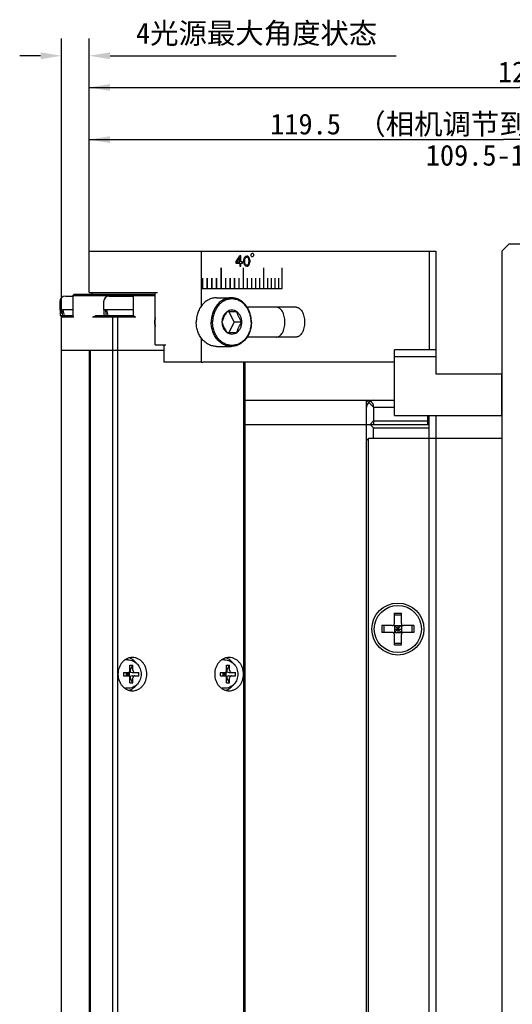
# Model space of a CAD drawing. Header units: millimetres. Extents: x 742 to 1452, y 144 to 826.
# Tile 39 of 40: x 1287 to 1358, y 438 to 580. Entities that reach past the tile are written whole.
import ezdxf
from ezdxf.enums import TextEntityAlignment as Align

# ---------------------------------------------------------------- set-up
doc = ezdxf.new("R2010")
doc.units = ezdxf.units.MM
doc.header["$LTSCALE"] = 32.67
doc.header["$PDMODE"] = 3
doc.header["$PDSIZE"] = 8
doc.layers.get('0').update_dxf_attribs({"linetype": 'CONTINUOUS'})
doc.layers.get('Defpoints').update_dxf_attribs({"linetype": 'CONTINUOUS'})
doc.layers.add('00_COMPONENTS', color=7, linetype='CONTINUOUS')
doc.layers.add('51__DRAFT_DIMS', color=7, linetype='CONTINUOUS')
doc.styles.get("Standard").update_dxf_attribs({"font": 'simfang.ttf'})
doc.dimstyles.new('DIMSTYLE_2', dxfattribs={"dimtxt": 3, "dimasz": 3, "dimexe": 2.5, "dimexo": 0.5, "dimgap": 0.75, "dimtad": 1, "dimdsep": 46, "dimtxsty": 'STANDARD', "dimblk": '_FILLED', "dimblk1": '_FILLED', "dimblk2": '_FILLED', "dimcen": 0.09, "dimclrt": 3, "dimazin": 2, "dimtp": 0.3, "dimtm": 0.3, "dimtfac": 1, "dimtofl": 0, "dimtmove": 0, "dimatfit": 3, "dimldrblk": '_FILLED', "dimfxl": 1, "dimtolj": 1, "dimarcsym": 0})
doc.dimstyles.new('DIMSTYLE_3', dxfattribs={"dimtxt": 3, "dimasz": 3, "dimexe": 2.5, "dimexo": 0.5, "dimgap": 0.75, "dimtad": 1, "dimdsep": 46, "dimtxsty": 'STANDARD', "dimblk": '_FILLED', "dimblk1": '_FILLED', "dimblk2": '_FILLED', "dimcen": 0.09, "dimclrt": 3, "dimazin": 2, "dimtp": 0.1, "dimtm": 0.1, "dimtfac": 1, "dimtofl": 0, "dimtmove": 0, "dimatfit": 3, "dimldrblk": '_FILLED', "dimfxl": 1, "dimtolj": 1, "dimarcsym": 0})
doc.dimstyles.new('DIMSTYLE_5', dxfattribs={"dimtxt": 3, "dimasz": 3, "dimexe": 2.5, "dimexo": 0.5, "dimgap": 0.75, "dimtad": 1, "dimdsep": 46, "dimtxsty": 'STANDARD', "dimblk": '_FILLED', "dimblk1": '_FILLED', "dimblk2": '_FILLED', "dimcen": 0.09, "dimclrt": 3, "dimazin": 2, "dimtp": 0.5, "dimtm": 0.5, "dimtfac": 1, "dimtofl": 0, "dimtmove": 0, "dimatfit": 3, "dimldrblk": '_FILLED', "dimfxl": 1, "dimtolj": 1, "dimarcsym": 0})

# ---------------------------------------------------------------- blocks, each defined once
blk = doc.blocks.new('_FILLED')
at = {"color": 0, "linetype": 'ByBlock'}
blk.add_solid([(0, 0), (-1, 0.167), (-1, -0.167)], dxfattribs=at)
blk = doc.blocks.new('*D3')
at = {"layer": '51__DRAFT_DIMS', "color": 4}
for p, q in [((1296.79, 544.37), (1296.79, 565.44)), ((1416.29, 547.37), (1416.29, 565.44)), ((1296.79, 562.94), (1356.54, 562.94)), ((1416.29, 562.94), (1356.54, 562.94))]:
    blk.add_line(p, q, dxfattribs=at)
at = {"layer": '51__DRAFT_DIMS', "color": 4, "xscale": 3, "yscale": 3, "zscale": 3, "rotation": 180}
blk.add_blockref('_FILLED', (1296.79, 562.94), dxfattribs=at)
at = {"layer": '51__DRAFT_DIMS', "color": 4, "xscale": 3, "yscale": 3, "zscale": 3}
blk.add_blockref('_FILLED', (1416.29, 562.94), dxfattribs=at)
at = {"layer": '51__DRAFT_DIMS', "color": 3}
for s, p in [('119.5', (1327.98, 563.69)), ('（相机调节到支架中间刻度）', (1362.05, 563.69)), ('109.5-129.5', (1356.54, 559.19))]:
    blk.add_text(s, height=3, dxfattribs=at).set_placement(p, align=Align.CENTER)
blk = doc.blocks.new('*D28')
at = {"layer": '51__DRAFT_DIMS', "color": 0, "lineweight": -2}
for p, q in [((1292.77, 537.87), (1292.77, 577.53)), ((1296.79, 544.37), (1296.79, 577.53)), ((1289.77, 575.03), (1286.77, 575.03)), ((1299.79, 575.03), (1341.06, 575.03))]:
    blk.add_line(p, q, dxfattribs=at)
at = {"layer": 'Defpoints', "color": 0}
for p in [(1296.79, 575.03), (1296.79, 543.87), (1292.77, 537.37)]:
    blk.add_point(p, dxfattribs=at)
at = {"layer": '51__DRAFT_DIMS', "color": 0, "linetype": 'ByBlock', "lineweight": -2, "xscale": 3, "yscale": 3, "zscale": 3}
blk.add_blockref('_FILLED', (1292.77, 575.03), dxfattribs=at)
at = {"layer": '51__DRAFT_DIMS', "color": 0, "linetype": 'ByBlock', "lineweight": -2, "xscale": 3, "yscale": 3, "zscale": 3, "rotation": 180}
blk.add_blockref('_FILLED', (1296.79, 575.03), dxfattribs=at)
at = {"layer": '51__DRAFT_DIMS', "color": 3, "insert": (1303.54, 579.78), "char_height": 3, "attachment_point": 1, "line_spacing_factor": 0.9}
blk.add_mtext('\\A1;\\A1;4光源最大角度状态', dxfattribs=at)
blk = doc.blocks.new('*D8')
at = {"layer": '51__DRAFT_DIMS', "color": 4}
for p, q in [((1296.79, 544.37), (1296.79, 572.96)), ((1420.79, 363.65), (1420.79, 572.96)), ((1296.79, 570.46), (1358.79, 570.46)), ((1420.79, 570.46), (1358.79, 570.46))]:
    blk.add_line(p, q, dxfattribs=at)
at = {"layer": '51__DRAFT_DIMS', "color": 4, "xscale": 3, "yscale": 3, "zscale": 3, "rotation": 180}
blk.add_blockref('_FILLED', (1296.79, 570.46), dxfattribs=at)
at = {"layer": '51__DRAFT_DIMS', "color": 4, "xscale": 3, "yscale": 3, "zscale": 3}
blk.add_blockref('_FILLED', (1420.79, 570.46), dxfattribs=at)
at = {"layer": '51__DRAFT_DIMS', "color": 3}
blk.add_text('124', height=3, dxfattribs=at).set_placement((1358.79, 571.21), align=Align.CENTER)

msp = doc.modelspace()

# ---------------------------------------------------------------- linework, layer by layer
at = {"layer": '00_COMPONENTS', "color": 7}
for p, q in [((1296.789, 540.873), (1296.789, 546.873)), ((1296.789, 546.873), (1346.789, 546.873)), ((1313.002, 539.011), (1313.002, 546.873)), ((1313.002, 539.011), (1313.002, 546.873)), ((1345.789, 546.873), (1345.789, 532.623)), ((1346.789, 546.873), (1346.789, 529.173)), ((1357.292, 547.873), (1356.292, 546.873)), ((1356.292, 546.873), (1356.292, 144.873)), ((1415.992, 547.873), (1357.292, 547.873)), ((1292.562, 539.573), (1292.562, 538.373)), ((1293.363, 540.373), (1294.414, 540.373)), ((1294.614, 540.673), (1294.414, 540.473)), ((1294.414, 540.473), (1294.414, 537.507)), ((1294.414, 540.473), (1306.32, 540.473)), ((1294.614, 540.673), (1303.329, 540.673)), ((1296.789, 540.873), (1306.62, 540.873)), ((1297.147, 540.873), (1297.147, 540.673)), ((1298.862, 539.573), (1298.862, 538.373)), ((1299.663, 540.373), (1303.129, 540.373)), ((1303.329, 540.673), (1303.129, 540.473)), ((1303.129, 540.473), (1303.129, 537.573)), ((1303.329, 540.673), (1306.32, 540.673)), ((1306.32, 533.373), (1306.32, 540.873)), ((1315.123, 540.123), (1317.275, 540.123)), ((1315.123, 540.123), (1317.275, 540.123)), ((1294.414, 538.373), (1292.562, 538.373)), ((1292.587, 538.373), (1292.587, 537.573)), ((1303.129, 538.373), (1298.862, 538.373)), ((1298.887, 538.373), (1298.887, 537.573)), ((1318.072, 538.112), (1316.646, 538.112)), ((1318.072, 538.112), (1316.646, 538.112)), ((1317.667, 536.623), (1316.954, 538.112)), ((1317.667, 536.623), (1316.954, 538.112)), ((1326.62, 538.773), (1319.565, 538.773)), ((1326.62, 538.773), (1319.565, 538.773)), ((1292.588, 537.573), (1294.414, 537.573)), ((1292.95, 537.558), (1292.765, 537.373)), ((1292.765, 537.373), (1292.765, 154.373)), ((1292.765, 537.373), (1294.548, 537.373)), ((1297.276, 537.373), (1303.529, 537.373)), ((1297.749, 537.573), (1303.195, 537.573)), ((1300.344, 537.573), (1300.212, 537.373)), ((1300.212, 154.373), (1300.212, 537.373)), ((1300.895, 537.373), (1300.894, 537.573)), ((1300.895, 181.749), (1300.895, 537.373)), ((1316.954, 535.133), (1317.667, 536.623)), ((1316.954, 535.133), (1317.667, 536.623)), ((1318.785, 536.623), (1317.667, 536.623)), ((1318.785, 536.623), (1317.667, 536.623)), ((1313.002, 530.873), (1313.002, 534.234)), ((1316.646, 535.133), (1318.072, 535.133)), ((1316.646, 535.133), (1318.072, 535.133)), ((1326.62, 534.473), (1319.565, 534.473)), ((1326.62, 534.473), (1319.565, 534.473)), ((1292.765, 532.573), (1307.527, 532.573)), ((1296.812, 159.173), (1296.812, 532.573)), ((1296.949, 159.173), (1296.949, 532.573)), ((1296.962, 159.173), (1296.962, 532.573)), ((1306.32, 533.373), (1307.827, 533.373)), ((1307.527, 533.373), (1307.527, 530.873)), ((1315.123, 533.123), (1317.275, 533.123)), ((1315.123, 533.123), (1317.275, 533.123)), ((1340.789, 523.173), (1340.789, 532.623)), ((1346.789, 532.623), (1340.789, 532.623)), ((1346.789, 531.623), (1340.789, 531.623)), ((1313.002, 530.873), (1307.527, 530.873)), ((1340.789, 530.873), (1313.148, 530.873)), ((1319.082, 183.423), (1319.082, 530.873)), ((1319.265, 183.423), (1319.265, 530.873)), ((1346.789, 529.173), (1356.292, 529.173)), ((1356.289, 523.173), (1356.289, 529.173)), ((1319.265, 525.373), (1340.789, 525.373)), ((1336.792, 167.373), (1336.792, 525.373)), ((1336.792, 525.373), (1337.792, 524.373)), ((1337.792, 524.373), (1337.792, 521.873)), ((1337.792, 524.373), (1340.789, 524.373)), ((1340.789, 523.173), (1356.292, 523.173)), ((1345.592, 521.873), (1345.592, 523.173)), ((1345.792, 168.573), (1345.792, 523.173)), ((1346.792, 168.573), (1346.792, 523.173)), ((1319.265, 521.873), (1345.792, 521.873)), ((1337.292, 521.873), (1337.792, 522.373)), ((1337.292, 521.873), (1337.792, 521.373)), ((1337.792, 522.373), (1345.792, 522.373)), ((1337.792, 519.873), (1337.792, 521.373)), ((1337.792, 521.373), (1345.792, 521.373)), ((1337.092, 519.873), (1336.792, 519.573)), ((1336.992, 519.773), (1336.992, 171.973)), ((1337.092, 519.873), (1356.292, 519.873)), ((1340.792, 493.173), (1340.792, 494.673)), ((1340.792, 494.673), (1341.792, 494.673)), ((1340.792, 494.404), (1341.792, 494.404)), ((1341.792, 493.173), (1341.792, 494.673)), ((1338.992, 492.873), (1338.992, 491.873)), ((1340.492, 492.873), (1338.992, 492.873)), ((1339.261, 492.873), (1339.261, 491.873)), ((1340.704, 491.785), (1341.879, 492.961)), ((1340.704, 492.961), (1341.879, 491.785)), ((1340.792, 492.873), (1340.792, 491.873)), ((1340.792, 492.873), (1341.792, 492.873)), ((1341.292, 492.873), (1341.292, 491.873)), ((1341.792, 492.873), (1341.792, 491.873)), ((1343.592, 492.873), (1342.092, 492.873)), ((1343.322, 492.873), (1343.322, 491.873)), ((1343.592, 492.873), (1343.592, 491.873)), ((1340.492, 491.873), (1338.992, 491.873)), ((1340.792, 492.373), (1341.792, 492.373)), ((1340.792, 491.873), (1341.792, 491.873)), ((1340.792, 490.073), (1340.792, 491.573)), ((1341.792, 490.073), (1341.792, 491.573)), ((1343.592, 491.873), (1342.092, 491.873)), ((1340.792, 490.342), (1341.792, 490.342)), ((1340.792, 490.073), (1341.792, 490.073)), ((1302.367, 487.923), (1302.017, 487.923)), ((1302.709, 486.423), (1303.068, 487.142)), ((1316.31, 487.923), (1315.96, 487.923)), ((1316.652, 486.423), (1317.011, 487.142)), ((1301.752, 486.123), (1302.559, 486.123)), ((1301.752, 485.623), (1302.559, 485.623)), ((1302.126, 486.123), (1302.126, 485.623)), ((1302.217, 485.873), (1302.126, 486.123)), ((1302.217, 485.873), (1302.126, 485.623)), ((1302.126, 485.873), (1302.434, 485.873)), ((1302.217, 485.873), (1302.679, 486.211)), ((1302.217, 486.123), (1302.217, 485.623)), ((1302.217, 485.873), (1302.679, 485.535)), ((1302.434, 485.873), (1302.559, 486.123)), ((1302.559, 485.623), (1302.434, 485.873)), ((1302.559, 486.123), (1302.559, 485.623)), ((1302.651, 486.423), (1302.651, 486.893)), ((1302.968, 486.123), (1303.952, 486.123)), ((1302.968, 485.623), (1303.952, 485.623)), ((1303.084, 486.423), (1303.084, 486.893)), ((1315.695, 486.123), (1316.502, 486.123)), ((1315.695, 485.623), (1316.502, 485.623)), ((1316.069, 486.123), (1316.069, 485.623)), ((1316.16, 485.873), (1316.069, 486.123)), ((1316.16, 485.873), (1316.069, 485.623)), ((1316.069, 485.873), (1316.377, 485.873)), ((1316.16, 485.873), (1316.622, 486.211)), ((1316.16, 486.123), (1316.16, 485.623)), ((1316.16, 485.873), (1316.622, 485.535)), ((1316.377, 485.873), (1316.502, 486.123)), ((1316.502, 485.623), (1316.377, 485.873)), ((1316.502, 486.123), (1316.502, 485.623)), ((1316.594, 486.423), (1316.594, 486.893)), ((1316.911, 486.123), (1317.895, 486.123)), ((1316.911, 485.623), (1317.895, 485.623)), ((1317.027, 486.423), (1317.027, 486.893)), ((1302.651, 484.853), (1302.651, 485.323)), ((1303.068, 484.603), (1302.709, 485.323)), ((1303.084, 484.853), (1303.084, 485.323)), ((1316.594, 484.853), (1316.594, 485.323)), ((1317.011, 484.603), (1316.652, 485.323)), ((1317.027, 484.853), (1317.027, 485.323)), ((1302.367, 483.823), (1302.017, 483.823)), ((1316.31, 483.823), (1315.96, 483.823))]:
    msp.add_line(p, q, dxfattribs=at)
at = {"layer": '00_COMPONENTS', "color": 40}
for p, q in [((1317.923, 545.311), (1317.923, 545.12)), ((1318.094, 545.311), (1318.507, 545.311)), ((1318.652, 546.173), (1318.507, 546.173)), ((1318.507, 545.311), (1318.507, 545.918)), ((1318.652, 545.311), (1318.652, 546.173)), ((1318.893, 545.311), (1318.652, 545.311)), ((1318.893, 545.12), (1318.893, 545.311)), ((1319.084, 545.279), (1319.084, 545.567)), ((1319.204, 545.311), (1319.204, 545.535)), ((1319.818, 545.535), (1319.818, 545.311)), ((1319.935, 545.567), (1319.935, 545.279)), ((1320.122, 546.173), (1320.122, 546.423)), ((1320.215, 546.548), (1320.4, 546.548)), ((1320.4, 546.048), (1320.215, 546.048)), ((1320.492, 546.423), (1320.492, 546.173)), ((1315.77, 544.473), (1315.77, 541.473)), ((1315.795, 544.473), (1315.795, 541.473)), ((1317.923, 545.12), (1318.507, 545.12)), ((1318.507, 545.12), (1318.507, 544.673)), ((1318.507, 544.673), (1318.652, 544.673)), ((1318.652, 544.673), (1318.652, 545.12)), ((1318.652, 545.12), (1318.893, 545.12)), ((1318.964, 544.473), (1318.964, 541.473)), ((1318.97, 544.473), (1318.97, 541.473)), ((1321.914, 544.473), (1321.914, 541.473)), ((1321.921, 544.473), (1321.921, 541.473)), ((1324.586, 541.473), (1324.586, 544.473)), ((1324.61, 541.473), (1324.61, 544.473)), ((1313.068, 542.973), (1313.068, 541.473)), ((1313.125, 542.973), (1313.125, 541.473)), ((1313.755, 542.973), (1313.755, 541.473)), ((1313.802, 542.973), (1313.802, 541.473)), ((1314.435, 542.973), (1314.435, 541.473)), ((1314.473, 542.973), (1314.473, 541.473)), ((1315.106, 542.973), (1315.106, 541.473)), ((1315.137, 542.973), (1315.137, 541.473)), ((1316.426, 542.973), (1316.426, 541.473)), ((1316.445, 542.973), (1316.445, 541.473)), ((1317.073, 542.973), (1317.073, 541.473)), ((1317.088, 542.973), (1317.088, 541.473)), ((1317.712, 542.973), (1317.712, 541.473)), ((1317.723, 542.973), (1317.723, 541.473)), ((1318.342, 542.973), (1318.342, 541.473)), ((1318.35, 542.973), (1318.35, 541.473)), ((1319.575, 542.973), (1319.575, 541.473)), ((1319.58, 542.973), (1319.58, 541.473)), ((1320.176, 542.973), (1320.176, 541.473)), ((1320.18, 542.973), (1320.18, 541.473)), ((1320.766, 542.973), (1320.766, 541.473)), ((1320.771, 542.973), (1320.771, 541.473)), ((1321.345, 542.973), (1321.345, 541.473)), ((1321.351, 542.973), (1321.351, 541.473)), ((1322.471, 542.973), (1322.471, 541.473)), ((1322.48, 542.973), (1322.48, 541.473)), ((1323.017, 542.973), (1323.017, 541.473)), ((1323.029, 542.973), (1323.029, 541.473)), ((1323.551, 542.973), (1323.551, 541.473)), ((1323.567, 542.973), (1323.567, 541.473)), ((1324.075, 542.973), (1324.075, 541.473)), ((1324.094, 542.973), (1324.094, 541.473)), ((1313.002, 541.473), (1324.586, 541.473)), ((1313.002, 541.473), (1324.61, 541.473))]:
    msp.add_line(p, q, dxfattribs=at)
at = {"layer": '00_COMPONENTS', "color": 4}
msp.add_line((1313.002, 530.873), (1313.148, 530.873), dxfattribs=at)
at = {"layer": '00_COMPONENTS', "color": 7}
for radius in [3.75, 3.4]:
    msp.add_circle((1341.292, 492.373), radius, dxfattribs=at)
for centre, radius, start, end in [((1293.362, 539.573), 0.8, 90, 180), ((1299.662, 539.573), 0.8, 90, 180), ((1308.353, 536.623), 2.105, 165.02799, 180.01441), ((1308.353, 536.622), 2.105, 179.98564, 194.97202), ((1337.792, 524.373), 1, 90, 180), ((1340.492, 493.173), 0.3, 269.99992, 359.99992), ((1342.092, 493.173), 0.3, 179.99992, 269.99992), ((1340.492, 491.573), 0.3, 359.99992, 89.99992), ((1342.092, 491.573), 0.3, 89.99992, 179.99992), ((1302.017, 486.414), 1.509, 90.00501, 93.63707), ((1300.623, 486.895), 2.027, 359.9227, 7.00453), ((1301.056, 486.895), 2.027, 359.9227, 7.00453), ((1315.96, 486.414), 1.509, 90.00501, 93.63707), ((1314.566, 486.895), 2.027, 359.9227, 7.00453), ((1314.999, 486.895), 2.027, 359.9227, 7.00453), ((1319.266, 485.876), 17.516, 179.19395, 180.01176), ((1319.266, 485.869), 17.516, 179.98824, 180.80605), ((1299.258, 485.876), 4.7, 359.95741, 3.00631), ((1299.258, 485.869), 4.7, 356.99369, 0.04259), ((1333.209, 485.876), 17.516, 179.19395, 180.01176), ((1333.209, 485.869), 17.516, 179.98824, 180.80605), ((1313.201, 485.876), 4.7, 359.95741, 3.00631), ((1313.201, 485.869), 4.7, 356.99369, 0.04259), ((1300.623, 484.85), 2.027, 352.99545, 0.07732), ((1302.852, 489.449), 4.851, 267.44183, 272.55817), ((1301.056, 484.85), 2.027, 352.99545, 0.07732), ((1314.566, 484.85), 2.027, 352.99545, 0.07732), ((1316.795, 489.449), 4.851, 267.44183, 272.55817), ((1314.999, 484.85), 2.027, 352.99545, 0.07732), ((1302.017, 485.332), 1.509, 266.36293, 269.99499), ((1315.96, 485.332), 1.509, 266.36293, 269.99499)]:
    msp.add_arc(centre, radius, start, end, dxfattribs=at)
at = {"layer": '00_COMPONENTS', "color": 4}
for centre, start, end in [((1308.368, 536.624), 161.55667, 180.03341), ((1308.368, 536.621), 179.96659, 198.44333)]:
    msp.add_arc(centre, 2.16, start, end, dxfattribs=at)
at = {"layer": '00_COMPONENTS', "color": 40}
for centre, major_axis, ratio, start_param, end_param in [((1289.389, 546.862), (42.266, 50.644), 0.3594492, -1.3086907, -1.2923896), ((1289.389, 546.602), (42.315, 50.273), 0.3598614, -1.3012685, -1.2897225), ((1289.389, 544.801), (35.802, 234.954), 0.1230663, -1.5487865, -1.5481074), ((1289.389, 546.045), (-35.802, 234.954), 0.1230662, -1.5934852, -1.5928062), ((1289.389, 545.171), (36.724, 140.812), 0.1969547, -1.5155364, -1.5148573), ((1289.389, 545.388), (38.324, 93.415), 0.2727348, -1.4547513, -1.4533932), ((1289.389, 545.669), (43.104, 44.305), 0.363865, -1.2245855, -1.2225482), ((1289.389, 543.658), (35.636, 281.97), 0.103268, -1.5510909, -1.5504119), ((1289.389, 547.188), (-35.636, 281.97), 0.1032679, -1.5911808, -1.5905017), ((1289.389, 545.209), (40.121, 69.28), 0.3253719, -1.3772164, -1.3745001), ((1289.389, 545.819), (45.379, 24.315), 0.3147198, -1.0317156, -1.0283202), ((1289.389, 545.603), (45.104, 27.523), 0.331983, -1.0624924, -1.0604552), ((1289.389, 546.052), (46.015, 6.071), 0.1075602, -0.8754472, -0.8713725), ((1289.389, 545.868), (46.01, 7.322), 0.1281029, -0.8809614, -0.8775658), ((1289.389, 546.294), (46.015, -6.071), 0.1075602, 0.8672976, 0.8713725), ((1289.389, 546.159), (46.01, -7.322), 0.1281029, 0.87417, 0.8775658), ((1289.389, 546.573), (45.104, -27.523), 0.331983, 1.0516263, 1.0536638), ((1289.389, 546.693), (45.379, -24.315), 0.3147198, 1.0167745, 1.0201706), ((1289.389, 547.392), (-40.121, 69.28), 0.3253719, -1.7806756, -1.7779588), ((1289.389, 547.124), (-43.104, 44.305), 0.363865, -1.9360232, -1.9339855), ((1289.389, 552.39), (-35.636, 281.97), 0.103268, -1.6081594, -1.6074802), ((1289.389, 538.456), (35.636, 281.97), 0.1032679, -1.5341125, -1.5334332), ((1289.389, 548.298), (-38.324, 93.415), 0.2727348, -1.708574, -1.7072155), ((1289.389, 549.537), (-36.724, 140.812), 0.1969547, -1.6491473, -1.6484681), ((1289.389, 552.077), (-35.802, 234.954), 0.1230663, -1.6172556, -1.6165763), ((1289.389, 538.769), (35.802, 234.954), 0.1230662, -1.5250164, -1.5243371), ((1289.389, 544.898), (43.245, 43.245), 0.3639702, -1.1885866, -1.1858688), ((1289.389, 547.698), (-43.245, 43.245), 0.3639702, -1.9557241, -1.9530063), ((1289.389, 548.448), (-43.245, 43.245), 0.3639702, -1.9638784, -1.9611597), ((1289.389, 544.148), (43.245, 43.245), 0.3639702, -1.1804326, -1.177714), ((1289.389, 545.675), (-36.724, 140.812), 0.1969549, -1.6267354, -1.6260564), ((1289.389, 545.458), (-38.324, 93.415), 0.2727348, -1.6881994, -1.6868413), ((1289.389, 545.177), (-43.104, 44.305), 0.363865, -1.9190444, -1.9170071), ((1289.389, 545.637), (-40.121, 69.28), 0.3253719, -1.7670927, -1.7643764), ((1289.389, 545.027), (45.379, -24.315), 0.3147199, 1.0283202, 1.0317156), ((1289.389, 545.243), (45.104, -27.523), 0.331983, 1.0604552, 1.0624924), ((1289.389, 544.794), (46.015, -6.071), 0.1075602, 0.8713725, 0.8754472), ((1289.389, 544.978), (46.01, -7.322), 0.1281029, 0.8775658, 0.8809614), ((1289.389, 544.687), (46.01, 7.322), 0.1281029, -0.8775658, -0.87417), ((1289.389, 544.552), (46.015, 6.071), 0.1075602, -0.8713725, -0.8672976), ((1289.389, 544.273), (45.104, 27.523), 0.331983, -1.0536638, -1.0516263), ((1289.389, 544.153), (45.379, 24.315), 0.3147199, -1.0201706, -1.0167746), ((1289.389, 543.454), (40.121, 69.28), 0.3253719, -1.3636338, -1.3609169), ((1289.389, 543.722), (43.104, 44.305), 0.363865, -1.2076072, -1.2055695), ((1289.389, 542.547), (38.324, 93.415), 0.2727348, -1.4343772, -1.4330186), ((1289.389, 541.309), (36.724, 140.812), 0.1969549, -1.4931245, -1.4924452)]:
    msp.add_ellipse(centre, major_axis=major_axis, ratio=ratio, start_param=start_param, end_param=end_param, dxfattribs=at)
at = {"layer": '00_COMPONENTS', "color": 7}
for centre, major_axis, ratio, start_param, end_param in [((1295.187, 537.573), (-1.435, 7.13), 0.3040696, 1.3996898, 1.5096705), ((1295.187, 538.672), (-1.435, 7.13), 0.3040696, 1.5515381, 1.6641301), ((1301.487, 537.573), (-1.435, 7.13), 0.3040696, 1.3996898, 1.5096705), ((1301.487, 538.672), (-1.435, 7.13), 0.3040696, 1.5515381, 1.6641301), ((1295.414, 538.373), (0.966, 0.966), 0.2679492, -3.403392, -2.8797933), ((1298.142, 538.373), (0.966, 0.966), 0.2679492, -2.8797933, -2.2362922), ((1336.792, 524.373), (0, 1), 1, -1.5707963, -0.5235988), ((1302.968, 486.423), (0.26, 0.26), 0.5773503, -4.1887902, -3.403392), ((1302.968, 485.323), (-0.26, 0.26), 0.5773503, 0.2617994, 1.0471976), ((1302.968, 486.423), (0.41, 0), 0.7320508, -2.3561945, -1.5707963), ((1302.968, 485.323), (0.41, 0), 0.7320508, 1.5707963, 2.3561945), ((1316.911, 486.423), (0.26, 0.26), 0.5773503, -4.1887902, -3.403392), ((1316.911, 485.323), (-0.26, 0.26), 0.5773503, 0.2617994, 1.0471976), ((1316.911, 486.423), (0.41, 0), 0.7320508, -2.3561945, -1.5707963), ((1316.911, 485.323), (0.41, 0), 0.7320508, 1.5707963, 2.3561945)]:
    msp.add_ellipse(centre, major_axis=major_axis, ratio=ratio, start_param=start_param, end_param=end_param, dxfattribs=at)
for points, knots in [([(1315.123, 540.123), (1314.933, 540.123), (1314.548, 540.077), (1313.997, 539.873), (1313.491, 539.545), (1313.05, 539.105), (1312.69, 538.571), (1312.422, 537.963), (1312.258, 537.306), (1312.221, 536.851), (1312.221, 536.623)], [0, 0, 0, 0, 0.1133158, 0.2285318, 0.3471789, 0.4701645, 0.5976799, 0.7292429, 0.8638149, 1, 1, 1, 1]), ([(1315.123, 540.123), (1314.933, 540.123), (1314.548, 540.077), (1313.997, 539.873), (1313.491, 539.545), (1313.05, 539.105), (1312.69, 538.571), (1312.422, 537.963), (1312.258, 537.306), (1312.221, 536.851), (1312.221, 536.623)], [0, 0, 0, 0, 0.1133158, 0.2285318, 0.3471789, 0.4701645, 0.5976799, 0.7292429, 0.8638149, 1, 1, 1, 1]), ([(1317.275, 540.123), (1317.085, 540.123), (1316.701, 540.077), (1316.15, 539.873), (1315.644, 539.545), (1315.203, 539.105), (1314.842, 538.571), (1314.575, 537.963), (1314.411, 537.306), (1314.374, 536.851), (1314.374, 536.623)], [0, 0, 0, 0, 0.1133158, 0.2285317, 0.3471787, 0.4701645, 0.5976798, 0.7292437, 0.8638146, 1, 1, 1, 1]), ([(1317.275, 540.123), (1317.085, 540.123), (1316.701, 540.077), (1316.15, 539.873), (1315.644, 539.545), (1315.203, 539.105), (1314.842, 538.571), (1314.575, 537.963), (1314.411, 537.306), (1314.374, 536.851), (1314.374, 536.623)], [0, 0, 0, 0, 0.1133158, 0.2285317, 0.3471787, 0.4701645, 0.5976798, 0.7292437, 0.8638146, 1, 1, 1, 1]), ([(1320.137, 536.623), (1320.137, 536.841), (1320.101, 537.277), (1319.944, 537.906), (1319.729, 538.394), (1319.511, 538.749), (1319.27, 539.071), (1318.921, 539.419), (1318.437, 539.734), (1317.909, 539.929), (1317.359, 539.995), (1316.809, 539.929), (1316.282, 539.734), (1315.798, 539.419), (1315.449, 539.071), (1315.208, 538.749), (1314.99, 538.394), (1314.775, 537.906), (1314.617, 537.277), (1314.582, 536.841), (1314.582, 536.623)], [0, 0, 0, 0, 0.0680833, 0.1353594, 0.2011323, 0.2333155, 0.2649503, 0.3264347, 0.38575, 0.4433499, 0.5, 0.5566501, 0.61425, 0.6735653, 0.7350497, 0.7666845, 0.7988677, 0.8646406, 0.9319167, 1, 1, 1, 1]), ([(1320.137, 536.623), (1320.137, 536.841), (1320.101, 537.277), (1319.944, 537.906), (1319.729, 538.394), (1319.511, 538.749), (1319.27, 539.071), (1318.921, 539.419), (1318.437, 539.734), (1317.909, 539.929), (1317.359, 539.995), (1316.809, 539.929), (1316.282, 539.734), (1315.798, 539.419), (1315.449, 539.071), (1315.208, 538.749), (1314.99, 538.394), (1314.775, 537.906), (1314.617, 537.277), (1314.582, 536.841), (1314.582, 536.623)], [0, 0, 0, 0, 0.0680833, 0.1353594, 0.2011323, 0.2333155, 0.2649503, 0.3264347, 0.38575, 0.4433499, 0.5, 0.5566501, 0.61425, 0.6735653, 0.7350497, 0.7666845, 0.7988677, 0.8646406, 0.9319167, 1, 1, 1, 1]), ([(1320.177, 536.623), (1320.177, 536.851), (1320.14, 537.306), (1319.976, 537.963), (1319.709, 538.571), (1319.348, 539.105), (1318.907, 539.545), (1318.401, 539.873), (1317.85, 540.077), (1317.466, 540.123), (1317.275, 540.123)], [0, 0, 0, 0, 0.1361854, 0.2707563, 0.4023202, 0.5298355, 0.6528213, 0.7714683, 0.8866842, 1, 1, 1, 1]), ([(1320.177, 536.623), (1320.177, 536.851), (1320.14, 537.306), (1319.976, 537.963), (1319.709, 538.571), (1319.348, 539.105), (1318.907, 539.545), (1318.401, 539.873), (1317.85, 540.077), (1317.466, 540.123), (1317.275, 540.123)], [0, 0, 0, 0, 0.1361854, 0.2707563, 0.4023202, 0.5298355, 0.6528213, 0.7714683, 0.8866842, 1, 1, 1, 1]), ([(1316.646, 538.112), (1316.488, 537.873), (1316.269, 537.509), (1316.053, 537), (1315.97, 536.747), (1315.933, 536.623)], [0, 0, 0, 0, 0.5191092, 0.7659031, 1, 1, 1, 1]), ([(1316.646, 538.112), (1316.536, 538.036), (1316.333, 537.845), (1316.107, 537.485), (1315.965, 537.068), (1315.933, 536.772), (1315.933, 536.623)], [0, 0, 0, 0, 0.2351931, 0.481934, 0.7382684, 1, 1, 1, 1]), ([(1316.646, 538.112), (1316.488, 537.873), (1316.269, 537.509), (1316.053, 537), (1315.97, 536.747), (1315.933, 536.623)], [0, 0, 0, 0, 0.5191092, 0.7659031, 1, 1, 1, 1]), ([(1316.646, 538.112), (1316.536, 538.036), (1316.333, 537.845), (1316.107, 537.485), (1315.965, 537.068), (1315.933, 536.772), (1315.933, 536.623)], [0, 0, 0, 0, 0.2351931, 0.481934, 0.7382684, 1, 1, 1, 1]), ([(1318.072, 538.112), (1317.967, 538.185), (1317.738, 538.302), (1317.359, 538.363), (1316.981, 538.302), (1316.752, 538.185), (1316.646, 538.112)], [0, 0, 0, 0, 0.2535572, 0.5, 0.7464428, 1, 1, 1, 1]), ([(1318.072, 538.112), (1317.967, 538.185), (1317.738, 538.302), (1317.359, 538.363), (1316.981, 538.302), (1316.752, 538.185), (1316.646, 538.112)], [0, 0, 0, 0, 0.2535572, 0.5, 0.7464428, 1, 1, 1, 1]), ([(1318.785, 536.623), (1318.785, 536.772), (1318.753, 537.068), (1318.612, 537.485), (1318.386, 537.845), (1318.182, 538.036), (1318.072, 538.112)], [0, 0, 0, 0, 0.2617316, 0.518066, 0.7648069, 1, 1, 1, 1]), ([(1318.785, 536.623), (1318.626, 536.862), (1318.408, 537.226), (1318.191, 537.735), (1318.109, 537.988), (1318.072, 538.112)], [0, 0, 0, 0, 0.5191092, 0.7659031, 1, 1, 1, 1]), ([(1318.785, 536.623), (1318.785, 536.772), (1318.753, 537.068), (1318.612, 537.485), (1318.386, 537.845), (1318.182, 538.036), (1318.072, 538.112)], [0, 0, 0, 0, 0.2617316, 0.518066, 0.7648069, 1, 1, 1, 1]), ([(1318.785, 536.623), (1318.626, 536.862), (1318.408, 537.226), (1318.191, 537.735), (1318.109, 537.988), (1318.072, 538.112)], [0, 0, 0, 0, 0.5191092, 0.7659031, 1, 1, 1, 1]), ([(1323.788, 534.473), (1323.829, 534.473), (1323.912, 534.48), (1324.035, 534.511), (1324.154, 534.564), (1324.311, 534.662), (1324.492, 534.837), (1324.674, 535.108), (1324.82, 535.435), (1324.927, 535.805), (1324.993, 536.206), (1325.015, 536.623), (1324.993, 537.04), (1324.927, 537.441), (1324.82, 537.811), (1324.674, 538.138), (1324.492, 538.409), (1324.311, 538.584), (1324.154, 538.682), (1324.035, 538.734), (1323.912, 538.766), (1323.829, 538.773), (1323.788, 538.773)], [0, 0, 0, 0, 0.022934, 0.0461318, 0.0699943, 0.0948682, 0.1485593, 0.2085345, 0.274819, 0.3465484, 0.4222362, 0.5, 0.5777638, 0.6534516, 0.725181, 0.7914655, 0.8514407, 0.9051318, 0.9300057, 0.9538682, 0.977066, 1, 1, 1, 1]), ([(1323.788, 534.473), (1323.829, 534.473), (1323.912, 534.48), (1324.035, 534.511), (1324.154, 534.564), (1324.311, 534.662), (1324.492, 534.837), (1324.674, 535.108), (1324.82, 535.435), (1324.927, 535.805), (1324.993, 536.206), (1325.015, 536.623), (1324.993, 537.04), (1324.927, 537.441), (1324.82, 537.811), (1324.674, 538.138), (1324.492, 538.409), (1324.311, 538.584), (1324.154, 538.682), (1324.035, 538.734), (1323.912, 538.766), (1323.829, 538.773), (1323.788, 538.773)], [0, 0, 0, 0, 0.022934, 0.0461318, 0.0699943, 0.0948682, 0.1485593, 0.2085345, 0.274819, 0.3465484, 0.4222362, 0.5, 0.5777638, 0.6534516, 0.725181, 0.7914655, 0.8514407, 0.9051318, 0.9300057, 0.9538682, 0.977066, 1, 1, 1, 1]), ([(1326.62, 538.773), (1326.661, 538.773), (1326.744, 538.766), (1326.867, 538.734), (1326.986, 538.682), (1327.143, 538.584), (1327.325, 538.409), (1327.507, 538.138), (1327.654, 537.811), (1327.762, 537.441), (1327.828, 537.04), (1327.85, 536.623), (1327.828, 536.206), (1327.762, 535.805), (1327.654, 535.435), (1327.507, 535.108), (1327.325, 534.837), (1327.143, 534.662), (1326.986, 534.564), (1326.867, 534.511), (1326.744, 534.48), (1326.661, 534.473), (1326.62, 534.473)], [0, 0, 0, 0, 0.0229251, 0.046125, 0.0699985, 0.0948893, 0.1486204, 0.2086263, 0.2749203, 0.3466341, 0.4222851, 0.5, 0.5777149, 0.6533659, 0.7250797, 0.7913737, 0.8513796, 0.9051107, 0.9300015, 0.953875, 0.9770749, 1, 1, 1, 1]), ([(1326.62, 538.773), (1326.661, 538.773), (1326.744, 538.766), (1326.867, 538.734), (1326.986, 538.682), (1327.143, 538.584), (1327.325, 538.409), (1327.507, 538.138), (1327.654, 537.811), (1327.762, 537.441), (1327.828, 537.04), (1327.85, 536.623), (1327.828, 536.206), (1327.762, 535.805), (1327.654, 535.435), (1327.507, 535.108), (1327.325, 534.837), (1327.143, 534.662), (1326.986, 534.564), (1326.867, 534.511), (1326.744, 534.48), (1326.661, 534.473), (1326.62, 534.473)], [0, 0, 0, 0, 0.0229251, 0.046125, 0.0699985, 0.0948893, 0.1486204, 0.2086263, 0.2749203, 0.3466341, 0.4222851, 0.5, 0.5777149, 0.6533659, 0.7250797, 0.7913737, 0.8513796, 0.9051107, 0.9300015, 0.953875, 0.9770749, 1, 1, 1, 1]), ([(1303.195, 537.573), (1303.212, 537.547), (1303.253, 537.497), (1303.356, 537.412), (1303.459, 537.373), (1303.529, 537.373)], [0, 0, 0, 0, 0.2299067, 0.4784518, 1, 1, 1, 1]), ([(1315.123, 533.123), (1314.933, 533.123), (1314.548, 533.169), (1313.997, 533.372), (1313.491, 533.701), (1313.05, 534.141), (1312.69, 534.675), (1312.422, 535.282), (1312.258, 535.939), (1312.221, 536.394), (1312.221, 536.623)], [0, 0, 0, 0, 0.1133158, 0.2285318, 0.3471789, 0.4701645, 0.5976799, 0.7292429, 0.8638149, 1, 1, 1, 1]), ([(1315.123, 533.123), (1314.933, 533.123), (1314.548, 533.169), (1313.997, 533.372), (1313.491, 533.701), (1313.05, 534.141), (1312.69, 534.675), (1312.422, 535.282), (1312.258, 535.939), (1312.221, 536.394), (1312.221, 536.623)], [0, 0, 0, 0, 0.1133158, 0.2285318, 0.3471789, 0.4701645, 0.5976799, 0.7292429, 0.8638149, 1, 1, 1, 1]), ([(1317.275, 533.123), (1317.085, 533.123), (1316.701, 533.169), (1316.15, 533.372), (1315.644, 533.701), (1315.203, 534.141), (1314.842, 534.675), (1314.575, 535.282), (1314.411, 535.939), (1314.374, 536.394), (1314.374, 536.623)], [0, 0, 0, 0, 0.1133158, 0.2285317, 0.3471787, 0.4701645, 0.5976798, 0.7292437, 0.8638146, 1, 1, 1, 1]), ([(1317.275, 533.123), (1317.085, 533.123), (1316.701, 533.169), (1316.15, 533.372), (1315.644, 533.701), (1315.203, 534.141), (1314.842, 534.675), (1314.575, 535.282), (1314.411, 535.939), (1314.374, 536.394), (1314.374, 536.623)], [0, 0, 0, 0, 0.1133158, 0.2285317, 0.3471787, 0.4701645, 0.5976798, 0.7292437, 0.8638146, 1, 1, 1, 1]), ([(1320.137, 536.623), (1320.137, 536.404), (1320.101, 535.969), (1319.944, 535.34), (1319.729, 534.851), (1319.511, 534.496), (1319.27, 534.174), (1318.921, 533.826), (1318.437, 533.511), (1317.909, 533.317), (1317.359, 533.251), (1316.809, 533.317), (1316.282, 533.511), (1315.798, 533.826), (1315.449, 534.174), (1315.208, 534.496), (1314.99, 534.851), (1314.775, 535.34), (1314.617, 535.969), (1314.582, 536.404), (1314.582, 536.623)], [0, 0, 0, 0, 0.0680833, 0.1353594, 0.2011323, 0.2333155, 0.2649503, 0.3264347, 0.38575, 0.4433499, 0.5, 0.5566501, 0.61425, 0.6735653, 0.7350497, 0.7666845, 0.7988677, 0.8646406, 0.9319167, 1, 1, 1, 1]), ([(1320.137, 536.623), (1320.137, 536.404), (1320.101, 535.969), (1319.944, 535.34), (1319.729, 534.851), (1319.511, 534.496), (1319.27, 534.174), (1318.921, 533.826), (1318.437, 533.511), (1317.909, 533.317), (1317.359, 533.251), (1316.809, 533.317), (1316.282, 533.511), (1315.798, 533.826), (1315.449, 534.174), (1315.208, 534.496), (1314.99, 534.851), (1314.775, 535.34), (1314.617, 535.969), (1314.582, 536.404), (1314.582, 536.623)], [0, 0, 0, 0, 0.0680833, 0.1353594, 0.2011323, 0.2333155, 0.2649503, 0.3264347, 0.38575, 0.4433499, 0.5, 0.5566501, 0.61425, 0.6735653, 0.7350497, 0.7666845, 0.7988677, 0.8646406, 0.9319167, 1, 1, 1, 1]), ([(1315.933, 536.623), (1315.97, 536.499), (1316.053, 536.246), (1316.269, 535.737), (1316.488, 535.372), (1316.646, 535.133)], [0, 0, 0, 0, 0.234097, 0.4808909, 1, 1, 1, 1]), ([(1315.933, 536.623), (1315.933, 536.473), (1315.965, 536.177), (1316.107, 535.76), (1316.333, 535.401), (1316.536, 535.21), (1316.646, 535.133)], [0, 0, 0, 0, 0.2617316, 0.518066, 0.7648069, 1, 1, 1, 1]), ([(1315.933, 536.623), (1315.97, 536.499), (1316.053, 536.246), (1316.269, 535.737), (1316.488, 535.372), (1316.646, 535.133)], [0, 0, 0, 0, 0.234097, 0.4808909, 1, 1, 1, 1]), ([(1315.933, 536.623), (1315.933, 536.473), (1315.965, 536.177), (1316.107, 535.76), (1316.333, 535.401), (1316.536, 535.21), (1316.646, 535.133)], [0, 0, 0, 0, 0.2617316, 0.518066, 0.7648069, 1, 1, 1, 1]), ([(1320.177, 536.623), (1320.177, 536.394), (1320.14, 535.939), (1319.976, 535.282), (1319.709, 534.675), (1319.348, 534.141), (1318.907, 533.701), (1318.401, 533.372), (1317.85, 533.169), (1317.466, 533.123), (1317.275, 533.123)], [0, 0, 0, 0, 0.1361854, 0.2707563, 0.4023202, 0.5298355, 0.6528213, 0.7714683, 0.8866842, 1, 1, 1, 1]), ([(1320.177, 536.623), (1320.177, 536.394), (1320.14, 535.939), (1319.976, 535.282), (1319.709, 534.675), (1319.348, 534.141), (1318.907, 533.701), (1318.401, 533.372), (1317.85, 533.169), (1317.466, 533.123), (1317.275, 533.123)], [0, 0, 0, 0, 0.1361854, 0.2707563, 0.4023202, 0.5298355, 0.6528213, 0.7714683, 0.8866842, 1, 1, 1, 1]), ([(1318.072, 535.133), (1318.109, 535.257), (1318.191, 535.51), (1318.408, 536.019), (1318.626, 536.384), (1318.785, 536.623)], [0, 0, 0, 0, 0.234097, 0.4808909, 1, 1, 1, 1]), ([(1318.072, 535.133), (1318.182, 535.21), (1318.386, 535.401), (1318.612, 535.76), (1318.753, 536.177), (1318.785, 536.473), (1318.785, 536.623)], [0, 0, 0, 0, 0.2351931, 0.481934, 0.7382684, 1, 1, 1, 1]), ([(1318.072, 535.133), (1318.109, 535.257), (1318.191, 535.51), (1318.408, 536.019), (1318.626, 536.384), (1318.785, 536.623)], [0, 0, 0, 0, 0.234097, 0.4808909, 1, 1, 1, 1]), ([(1318.072, 535.133), (1318.182, 535.21), (1318.386, 535.401), (1318.612, 535.76), (1318.753, 536.177), (1318.785, 536.473), (1318.785, 536.623)], [0, 0, 0, 0, 0.2351931, 0.481934, 0.7382684, 1, 1, 1, 1]), ([(1316.646, 535.133), (1316.752, 535.06), (1316.981, 534.944), (1317.359, 534.883), (1317.738, 534.944), (1317.967, 535.06), (1318.072, 535.133)], [0, 0, 0, 0, 0.2535572, 0.5, 0.7464428, 1, 1, 1, 1]), ([(1316.646, 535.133), (1316.752, 535.06), (1316.981, 534.944), (1317.359, 534.883), (1317.738, 534.944), (1317.967, 535.06), (1318.072, 535.133)], [0, 0, 0, 0, 0.2535572, 0.5, 0.7464428, 1, 1, 1, 1]), ([(1303.017, 488.273), (1302.881, 488.273), (1302.675, 488.249), (1302.412, 488.173), (1302.154, 488.066), (1301.85, 487.877), (1301.534, 487.576), (1301.275, 487.21), (1301.018, 486.651), (1300.885, 485.873), (1301.018, 485.094), (1301.275, 484.536), (1301.534, 484.169), (1301.85, 483.868), (1302.154, 483.679), (1302.412, 483.573), (1302.675, 483.496), (1302.881, 483.473), (1303.017, 483.473)], [0, 0, 0, 0, 0.0580773, 0.0873888, 0.11696, 0.1770537, 0.2388052, 0.3023024, 0.3673708, 0.5, 0.6326292, 0.6976976, 0.7611948, 0.8229463, 0.88304, 0.9126112, 0.9419227, 1, 1, 1, 1]), ([(1302.367, 487.923), (1302.621, 487.923), (1303.009, 487.838), (1303.452, 487.577), (1303.838, 487.23), (1304.183, 486.66), (1304.276, 486.134), (1304.276, 485.873)], [0, 0, 0, 0, 0.246133, 0.3704235, 0.495325, 0.7463734, 1, 1, 1, 1]), ([(1303.585, 487.448), (1303.517, 487.539), (1303.367, 487.71), (1303.109, 487.926), (1302.824, 488.094), (1302.62, 488.173), (1302.517, 488.202)], [0, 0, 0, 0, 0.2578473, 0.5100855, 0.7571502, 1, 1, 1, 1]), ([(1302.635, 487.142), (1302.672, 487.144), (1302.816, 487.149), (1302.961, 487.147), (1303.068, 487.142)], [0, 0, 0, 0, 0.2541189, 1, 1, 1, 1]), ([(1303.017, 483.473), (1303.153, 483.473), (1303.359, 483.496), (1303.622, 483.573), (1303.88, 483.679), (1304.184, 483.868), (1304.5, 484.169), (1304.759, 484.536), (1305.016, 485.094), (1305.149, 485.873), (1305.016, 486.651), (1304.759, 487.21), (1304.5, 487.576), (1304.184, 487.877), (1303.88, 488.066), (1303.622, 488.173), (1303.359, 488.249), (1303.153, 488.273), (1303.017, 488.273)], [0, 0, 0, 0, 0.0580773, 0.0873888, 0.11696, 0.1770537, 0.2388052, 0.3023024, 0.3673708, 0.5, 0.6326292, 0.6976976, 0.7611948, 0.8229463, 0.88304, 0.9126112, 0.9419227, 1, 1, 1, 1]), ([(1316.96, 488.273), (1316.824, 488.273), (1316.618, 488.249), (1316.355, 488.173), (1316.097, 488.066), (1315.793, 487.877), (1315.477, 487.576), (1315.218, 487.21), (1314.961, 486.651), (1314.828, 485.873), (1314.961, 485.094), (1315.218, 484.536), (1315.477, 484.169), (1315.793, 483.868), (1316.097, 483.679), (1316.355, 483.573), (1316.618, 483.496), (1316.824, 483.473), (1316.96, 483.473)], [0, 0, 0, 0, 0.0580773, 0.0873888, 0.11696, 0.1770537, 0.2388052, 0.3023024, 0.3673708, 0.5, 0.6326292, 0.6976976, 0.7611948, 0.8229463, 0.88304, 0.9126112, 0.9419227, 1, 1, 1, 1]), ([(1316.31, 487.923), (1316.564, 487.923), (1316.952, 487.838), (1317.395, 487.577), (1317.781, 487.23), (1318.126, 486.66), (1318.219, 486.134), (1318.219, 485.873)], [0, 0, 0, 0, 0.246133, 0.3704235, 0.495325, 0.7463734, 1, 1, 1, 1]), ([(1317.528, 487.448), (1317.46, 487.539), (1317.31, 487.71), (1317.052, 487.926), (1316.767, 488.094), (1316.563, 488.173), (1316.46, 488.202)], [0, 0, 0, 0, 0.2578473, 0.5100855, 0.7571502, 1, 1, 1, 1]), ([(1316.578, 487.142), (1316.615, 487.144), (1316.759, 487.149), (1316.904, 487.147), (1317.011, 487.142)], [0, 0, 0, 0, 0.2541189, 1, 1, 1, 1]), ([(1316.96, 483.473), (1317.096, 483.473), (1317.302, 483.496), (1317.565, 483.573), (1317.823, 483.679), (1318.127, 483.868), (1318.443, 484.169), (1318.702, 484.536), (1318.959, 485.094), (1319.092, 485.873), (1318.959, 486.651), (1318.702, 487.21), (1318.443, 487.576), (1318.127, 487.877), (1317.823, 488.066), (1317.565, 488.173), (1317.302, 488.249), (1317.096, 488.273), (1316.96, 488.273)], [0, 0, 0, 0, 0.0580773, 0.0873888, 0.11696, 0.1770537, 0.2388052, 0.3023024, 0.3673708, 0.5, 0.6326292, 0.6976976, 0.7611948, 0.8229463, 0.88304, 0.9126112, 0.9419227, 1, 1, 1, 1]), ([(1304.276, 485.873), (1304.276, 485.611), (1304.183, 485.086), (1303.838, 484.515), (1303.452, 484.168), (1303.009, 483.908), (1302.621, 483.823), (1302.367, 483.823)], [0, 0, 0, 0, 0.2536435, 0.5046819, 0.6295688, 0.7538532, 1, 1, 1, 1]), ([(1302.391, 486.123), (1302.425, 486.123), (1302.495, 486.14), (1302.612, 486.231), (1302.651, 486.348), (1302.651, 486.423)], [0, 0, 0, 0, 0.2348891, 0.4804582, 1, 1, 1, 1]), ([(1302.651, 485.323), (1302.651, 485.398), (1302.612, 485.515), (1302.495, 485.606), (1302.425, 485.623), (1302.391, 485.623)], [0, 0, 0, 0, 0.5195418, 0.7651109, 1, 1, 1, 1]), ([(1303.084, 486.423), (1303.084, 486.348), (1303.123, 486.231), (1303.239, 486.14), (1303.309, 486.123), (1303.343, 486.123)], [0, 0, 0, 0, 0.5195418, 0.7651109, 1, 1, 1, 1]), ([(1303.343, 485.623), (1303.309, 485.623), (1303.239, 485.606), (1303.123, 485.515), (1303.084, 485.398), (1303.084, 485.323)], [0, 0, 0, 0, 0.2348891, 0.4804582, 1, 1, 1, 1]), ([(1318.219, 485.873), (1318.219, 485.611), (1318.126, 485.086), (1317.781, 484.515), (1317.395, 484.168), (1316.952, 483.908), (1316.564, 483.823), (1316.31, 483.823)], [0, 0, 0, 0, 0.2536435, 0.5046819, 0.6295688, 0.7538532, 1, 1, 1, 1]), ([(1316.334, 486.123), (1316.368, 486.123), (1316.438, 486.14), (1316.555, 486.231), (1316.594, 486.348), (1316.594, 486.423)], [0, 0, 0, 0, 0.2348891, 0.4804582, 1, 1, 1, 1]), ([(1316.594, 485.323), (1316.594, 485.398), (1316.555, 485.515), (1316.438, 485.606), (1316.368, 485.623), (1316.334, 485.623)], [0, 0, 0, 0, 0.5195418, 0.7651109, 1, 1, 1, 1]), ([(1317.027, 486.423), (1317.027, 486.348), (1317.066, 486.231), (1317.182, 486.14), (1317.252, 486.123), (1317.286, 486.123)], [0, 0, 0, 0, 0.5195418, 0.7651109, 1, 1, 1, 1]), ([(1317.286, 485.623), (1317.252, 485.623), (1317.182, 485.606), (1317.066, 485.515), (1317.027, 485.398), (1317.027, 485.323)], [0, 0, 0, 0, 0.2348891, 0.4804582, 1, 1, 1, 1]), ([(1302.517, 483.543), (1302.62, 483.573), (1302.824, 483.651), (1303.109, 483.819), (1303.367, 484.036), (1303.517, 484.206), (1303.585, 484.298)], [0, 0, 0, 0, 0.2428516, 0.4899169, 0.7421544, 1, 1, 1, 1]), ([(1316.46, 483.543), (1316.563, 483.573), (1316.767, 483.651), (1317.052, 483.819), (1317.31, 484.036), (1317.46, 484.206), (1317.528, 484.298)], [0, 0, 0, 0, 0.2428516, 0.4899169, 0.7421544, 1, 1, 1, 1])]:
    msp.add_open_spline(points, degree=3, knots=knots, dxfattribs=at)

# ---------------------------------------------------------------- dimensions: what is measured, and where the dimension line sits
at = {"layer": '51__DRAFT_DIMS', "color": 4}
dim = msp.add_linear_dim(base=(1296.789, 575.026), p1=(1292.765, 537.373), p2=(1296.789, 543.873), text='\\A1;4光源最大角度状态', dimstyle='DIMSTYLE_3', override={"dimtxsty": 'STANDARD'}, dxfattribs=at)
dim.commit()
dim.dimension.update_dxf_attribs({"geometry": '*D28', "text_midpoint": (1321.924, 577.776)})
dim = msp.add_linear_dim(base=(1420.792, 570.458), p1=(1296.789, 543.873), p2=(1420.792, 363.146), dimstyle='DIMSTYLE_5', dxfattribs=at)
dim.commit()
dim.dimension.update_dxf_attribs({"geometry": '*D8', "text_midpoint": (1358.931, 570.458), "dimtype": 160})
dim = msp.add_linear_dim(base=(1296.789, 562.941), p1=(1416.292, 546.873), p2=(1296.789, 543.873), angle=180, text='<>（相机调节到支架中间刻度）\\P109.5-129.5', dimstyle='DIMSTYLE_2', dxfattribs=at)
dim.commit()
dim.dimension.update_dxf_attribs({"geometry": '*D3', "text_midpoint": (1356.54, 562.941), "dimtype": 160})

doc.saveas('drawing.dxf')
